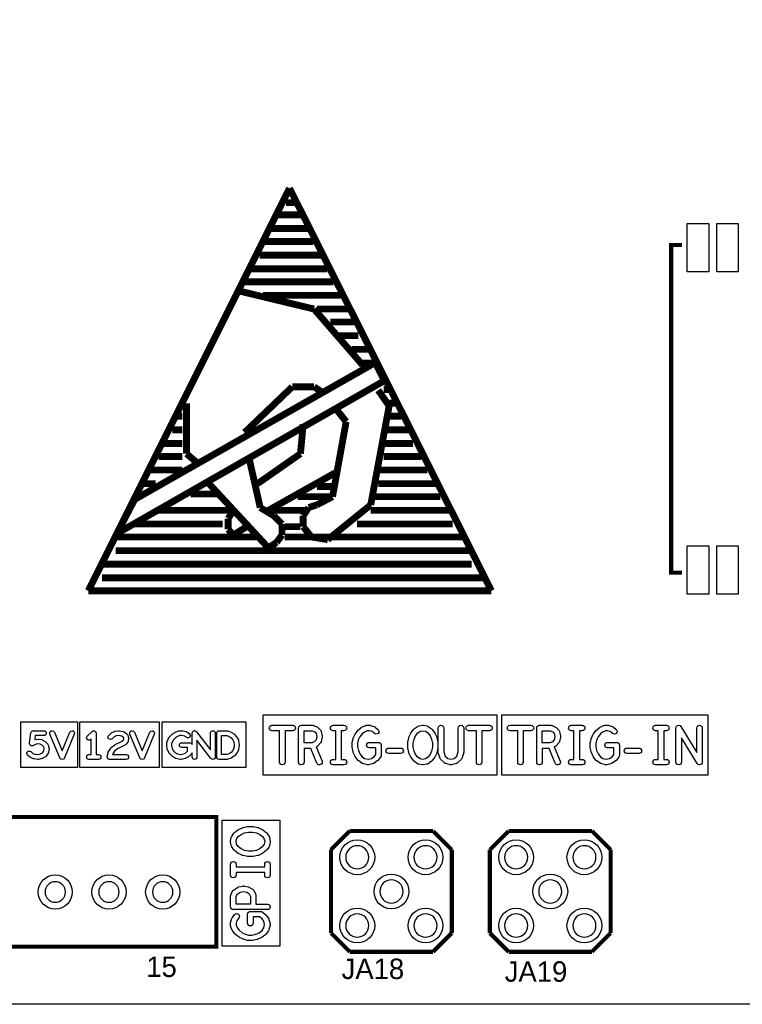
# Model space of a CAD drawing. Extents: x 0 to 260, y 0 to 180.
# Tile 4 of 28: x 44 to 71, y 0 to 37. Entities that reach past the tile are written whole.
import ezdxf

# ---------------------------------------------------------------- set-up
doc = ezdxf.new("R2010")
doc.units = 0
for name, color, linetype in [('BG_DRILLHOLE', 193, 'CONTINUOUS'), ('BG_OUTLINE', 253, 'CONTINUOUS'), ('BG_SILKSCREEN_TOP', 6, 'CONTINUOUS'), ('PG_SILKSCREEN_TOP', 254, 'CONTINUOUS'), ('PIN_TOP', 96, 'CONTINUOUS'), ('RD_SILKSCREEN_TOP', 85, 'CONTINUOUS')]:
    doc.layers.add(name, color=color, linetype=linetype)

msp = doc.modelspace()

# ---------------------------------------------------------------- linework, layer by layer
at = {"layer": 'BG_DRILLHOLE'}
for points in [[(57.41162, 5.472684, 1), (56.54802, 5.472684, 1)], [(59.95162, 5.472684, 1), (59.08802, 5.472684, 1)], [(63.326518, 5.472684, 1), (62.462918, 5.472684, 1)], [(65.866518, 5.472684, 1), (65.002918, 5.472684, 1)], [(46.11624, 4.18084, 1), (45.35424, 4.18084, 1)], [(48.11522, 4.18084, 1), (47.35322, 4.18084, 1)], [(50.11674, 4.18084, 1), (49.35474, 4.18084, 1)], [(58.68162, 4.202938, 1), (57.81802, 4.202938, 1)], [(64.596518, 4.202938, 1), (63.732918, 4.202938, 1)], [(57.41162, 2.932938, 1), (56.54802, 2.932938, 1)], [(59.95162, 2.932938, 1), (59.08802, 2.932938, 1)], [(63.326518, 2.932938, 1), (62.462918, 2.932938, 1)], [(65.866518, 2.932938, 1), (65.002918, 2.932938, 1)]]:
    msp.add_lwpolyline(points, format="xyb", close=True, dxfattribs=at)
at = {"layer": 'BG_OUTLINE'}
msp.add_lwpolyline([(0, 180.34), (254, 180.34), (254, 0), (0, 0)], close=True, dxfattribs=at)
at = {"layer": 'BG_SILKSCREEN_TOP', "const_width": 0.254}
for points in [[(46.9646, 15.3924), (54.4576, 30.3784)], [(54.4576, 30.3784), (61.976, 15.3924)], [(54.6608, 29.845), (54.3306, 29.845)], [(54.8894, 29.3878), (54.0512, 29.3878)], [(55.1688, 28.8798), (53.7718, 28.8798)], [(55.3466, 28.3972), (53.5178, 28.3972)], [(55.6514, 27.8892), (53.34, 27.8892)], [(55.8546, 27.3812), (53.0352, 27.3812)], [(56.0832, 26.8986), (52.7812, 26.8986)], [(52.6288, 26.543), (55.372, 25.8826)], [(56.3626, 26.3906), (53.467, 26.3906)], [(55.372, 25.8826), (57.1754, 23.7998)], [(56.642, 25.8826), (55.4736, 25.8826)], [(56.9468, 25.4), (55.9816, 25.4)], [(57.023, 24.892), (56.261, 24.892)], [(57.4294, 24.384), (56.769, 24.384)], [(57.5818, 23.8506), (48.6918, 18.796)], [(57.5818, 23.876), (57.1754, 23.876)], [(57.1754, 23.7998), (57.277, 23.6982)], [(57.9882, 23.2156), (57.658, 23.876)], [(48.0314, 17.526), (57.9882, 23.2156)], [(52.7812, 21.2852), (54.5592, 22.987)], [(54.5592, 22.987), (55.372, 22.987)], [(55.372, 22.987), (55.6768, 22.7838)], [(57.7596, 22.86), (58.166, 22.2758)], [(58.1914, 22.8854), (57.9628, 22.8854)], [(50.6222, 20.4978), (50.6222, 22.3774)], [(58.166, 22.2758), (57.4802, 18.5928)], [(58.42, 22.3774), (58.166, 22.3774)], [(50.4698, 21.8948), (50.292, 21.8948)], [(56.5658, 21.6916), (56.1594, 22.1996)], [(58.6232, 21.8948), (58.166, 21.8948)], [(54.9656, 21.59), (54.864, 20.4978)], [(56.0578, 18.8976), (56.5658, 21.6916)], [(50.4698, 21.3868), (50.0888, 21.3868)], [(58.8772, 21.3868), (57.9628, 21.3868)], [(50.4698, 20.8788), (49.784, 20.8788)], [(59.055, 20.8788), (57.9628, 20.8788)], [(50.9778, 20.193), (50.6222, 20.4978)], [(54.864, 20.4978), (53.2638, 19.3802)], [(49.5808, 20.3962), (50.4698, 20.3962)], [(52.959, 20.2946), (53.3654, 18.4912)], [(59.3598, 20.3962), (57.9628, 20.3962)], [(50.4698, 19.8882), (49.3014, 19.8882)], [(56.1594, 19.7866), (53.6702, 18.3896)], [(59.5884, 19.8882), (57.7596, 19.8882)], [(49.4792, 19.3802), (48.9712, 19.3802)], [(53.6702, 16.9926), (51.4604, 19.3802)], [(59.8932, 19.3802), (57.7596, 19.3802)], [(51.7652, 18.9992), (50.7746, 18.9992)], [(56.0578, 19.2786), (55.4736, 19.2786)], [(48.6918, 18.796), (48.0314, 17.526)], [(56.0578, 18.8976), (54.7624, 18.8976)], [(55.1688, 18.4912), (55.4736, 18.5928)], [(55.4736, 18.5928), (56.0578, 18.8976)], [(57.4802, 18.5928), (55.88, 17.2974)], [(60.071, 18.8976), (57.5818, 18.8976)], [(52.2732, 18.3896), (49.5808, 18.3896)], [(51.9684, 18.3896), (49.9618, 18.3896)], [(52.1716, 18.0848), (52.3748, 18.3896)], [(53.3654, 18.4912), (53.8734, 18.1864)], [(55.0672, 18.3896), (53.8734, 18.3896)], [(54.9656, 18.1864), (55.1688, 18.4912)], [(60.4774, 18.3896), (57.4802, 18.3896)], [(51.9684, 17.8816), (48.6664, 17.8816)], [(52.1716, 17.6784), (52.1716, 18.0848)], [(53.8734, 18.1864), (54.1782, 17.8816)], [(54.1782, 17.8816), (54.1782, 17.4752)], [(54.9656, 17.78), (54.9656, 18.1864)], [(60.5282, 17.8816), (56.9722, 17.8816)], [(52.3748, 17.4752), (52.1716, 17.6784)], [(52.8574, 17.78), (52.3748, 17.4752)], [(54.1782, 17.4752), (53.975, 17.1958)], [(54.864, 17.78), (54.2798, 17.78)], [(55.2704, 17.399), (54.9656, 17.78)], [(53.2638, 17.399), (47.9806, 17.399)], [(53.975, 17.1958), (53.6702, 16.9926)], [(56.4642, 17.399), (54.2798, 17.399)], [(55.88, 17.2974), (55.2704, 17.399)], [(60.96, 17.399), (55.9816, 17.399)], [(61.1378, 16.891), (47.9806, 16.891)], [(61.2394, 16.383), (47.4726, 16.383)], [(61.6458, 15.875), (47.4726, 15.875)], [(61.976, 15.3924), (46.9646, 15.3924)]]:
    msp.add_lwpolyline(points, dxfattribs=at)
at = {"layer": 'BG_SILKSCREEN_TOP'}
for points in [[(53.4797, 10.77214), (62.17412, 10.77214), (62.17412, 8.52932), (53.4797, 8.52932)], [(62.36462, 10.77214), (70.0278, 10.77214), (70.0278, 8.52932), (62.36462, 8.52932)], [(44.45, 10.5156), (46.5582, 10.5156), (46.5582, 8.8138), (44.45, 8.8138)], [(46.65218, 10.5156), (49.6062, 10.5156), (49.6062, 8.8138), (46.65218, 8.8138)], [(49.7205, 10.5156), (52.832, 10.5156), (52.832, 8.8138), (49.7205, 8.8138)], [(51.925982, 10.006076), (52.117244, 10.006076), (52.211224, 9.97077), (52.28082, 9.924542), (52.341526, 9.851644), (52.3875, 9.770872), (52.399438, 9.650476), (52.3875, 9.53008), (52.341526, 9.449308), (52.28082, 9.37641), (52.211224, 9.330182), (52.117244, 9.294876), (51.925982, 9.294876)], [(54.997858, 10.183876), (55.296816, 10.183876), (55.395876, 10.137648), (55.445914, 10.087356), (55.46979, 9.967976), (55.445914, 9.84758), (55.37581, 9.774936), (55.294022, 9.730994), (54.997858, 9.730994)], [(59.324748, 10.16762), (59.42076, 10.182606), (59.516772, 10.16762), (59.604148, 10.105136), (59.689238, 9.998964), (59.746896, 9.87298), (59.77636, 9.725152), (59.77636, 9.5758), (59.746896, 9.427972), (59.689238, 9.301988), (59.604148, 9.195816), (59.516772, 9.133332), (59.42076, 9.118346), (59.324748, 9.133332), (59.237372, 9.195816), (59.152282, 9.301988), (59.094624, 9.427972), (59.06516, 9.5758), (59.06516, 9.725152), (59.094624, 9.87298), (59.152282, 9.998964), (59.237372, 10.105136)], [(63.864998, 10.183876), (64.163956, 10.183876), (64.263016, 10.137648), (64.313054, 10.087356), (64.33693, 9.967976), (64.313054, 9.84758), (64.24295, 9.774936), (64.161162, 9.730994), (63.864998, 9.730994)], [(51.943, 6.858), (54.102, 6.858), (54.102, 2.159), (51.943, 2.159)], [(52.924964, 6.4135), (53.074316, 6.4135), (53.222144, 6.384036), (53.348128, 6.326378), (53.4543, 6.241288), (53.516784, 6.153912), (53.53177, 6.0579), (53.516784, 5.961888), (53.4543, 5.874512), (53.348128, 5.789422), (53.222144, 5.731764), (53.074316, 5.7023), (52.924964, 5.7023), (52.777136, 5.731764), (52.651152, 5.789422), (52.54498, 5.874512), (52.482496, 5.961888), (52.46751, 6.0579), (52.482496, 6.153912), (52.54498, 6.241288), (52.651152, 6.326378), (52.777136, 6.384036)], [(52.616608, 4.174236), (52.74564, 4.19989), (52.875434, 4.173982), (52.960016, 4.117594), (53.003958, 4.012438), (53.003958, 3.727958), (52.46624, 3.727958), (52.46624, 4.010152), (52.508404, 4.100068)]]:
    msp.add_lwpolyline(points, close=True, dxfattribs=at)
for points in [[(53.798978, 10.183876, -1), (53.798978, 10.387076), (54.577742, 10.387076, -1), (54.577742, 10.183876), (54.28996, 10.183876), (54.28996, 9.015476, -1), (54.08676, 9.015476), (54.08676, 10.183876)], [(54.794658, 10.285476, -0.414214), (54.896258, 10.387076), (55.319422, 10.387076, -0.110402), (55.362602, 10.377424), (55.498238, 10.313924, -0.086811), (55.52694, 10.293858), (55.611522, 10.209276, -0.148314), (55.639208, 10.157206), (55.67299, 9.987788, -0.049144), (55.675022, 9.967976, -0.049144), (55.67299, 9.948164), (55.639208, 9.778746, -0.143304), (55.612792, 9.7282), (55.511192, 9.622536, -0.078487), (55.486046, 9.603232), (55.448454, 9.583166), (55.667402, 9.054338, -0.098341), (55.675022, 9.015476, -0.414214), (55.573422, 8.913876, -0.303116), (55.479442, 8.976614), (55.251604, 9.527794), (54.997858, 9.527794), (54.997858, 9.015476, -1), (54.794658, 9.015476)], [(56.07812, 10.183876, -1), (56.07812, 10.387076), (56.48452, 10.387076, -1), (56.48452, 10.183876), (56.38292, 10.183876), (56.38292, 9.117076), (56.48452, 9.117076, -1), (56.48452, 8.913876), (56.07812, 8.913876, -1), (56.07812, 9.117076), (56.17972, 9.117076), (56.17972, 10.183876)], [(57.28462, 10.377424, -0.110402), (57.3278, 10.387076), (57.446418, 10.387076, -0.076242), (57.476898, 10.382504), (57.61228, 10.340086, -0.097985), (57.646824, 10.321036), (57.748424, 10.236454, -0.222878), (57.785, 10.158476, -0.414214), (57.6834, 10.056876, -0.176013), (57.618376, 10.080498), (57.53227, 10.152126), (57.430924, 10.183876), (57.350406, 10.183876), (57.247282, 10.135616), (57.163716, 10.065766), (57.07634, 9.9568), (57.017412, 9.827514), (56.989218, 9.72185), (56.989218, 9.596882), (57.018682, 9.449054), (57.07634, 9.32307), (57.16143, 9.216898), (57.252616, 9.151874), (57.3786, 9.120124), (57.504584, 9.151874), (57.59577, 9.216898), (57.666382, 9.305036), (57.666382, 9.548876), (57.4294, 9.548876, -1), (57.4294, 9.752076), (57.767982, 9.752076, -0.414214), (57.869582, 9.650476), (57.869582, 9.269476, -0.170862), (57.84723, 9.205976), (57.74563, 9.078976, -0.068418), (57.725564, 9.059926), (57.6072, 8.975344, -0.094527), (57.572656, 8.959342), (57.403238, 8.916924, -0.061321), (57.3786, 8.913876, -0.061321), (57.353962, 8.916924), (57.184544, 8.959342, -0.094527), (57.15, 8.975344), (57.031636, 9.059926, -0.068418), (57.01157, 9.078976), (56.90997, 9.205976, -0.061425), (56.896762, 9.227058), (56.828944, 9.37514, -0.058502), (56.821832, 9.397746), (56.78805, 9.567164, -0.049144), (56.786018, 9.586976), (56.786018, 9.735058, -0.065123), (56.78932, 9.76122), (56.823102, 9.88822, -0.041972), (56.828944, 9.904222), (56.896762, 10.052558, -0.061989), (56.90997, 10.073894), (57.01157, 10.200894, -0.050086), (57.025794, 10.215372), (57.127394, 10.299954, -0.064082), (57.149238, 10.313924)], [(59.26963, 10.364724), (59.405012, 10.385806, -0.038943), (59.42076, 10.387076, -0.038943), (59.436508, 10.385806), (59.57189, 10.364724, -0.117093), (59.615324, 10.346944), (59.733942, 10.262108, -0.068418), (59.754008, 10.243058), (59.855608, 10.116058, -0.061425), (59.868816, 10.094976), (59.936634, 9.946894, -0.058502), (59.943746, 9.924288), (59.977528, 9.75487, -0.049144), (59.97956, 9.735058), (59.97956, 9.565894, -0.049144), (59.977528, 9.546082), (59.943746, 9.376664, -0.058502), (59.936634, 9.354058), (59.868816, 9.205976, -0.061425), (59.855608, 9.184894), (59.754008, 9.057894, -0.068418), (59.733942, 9.038844), (59.615324, 8.954008, -0.117093), (59.57189, 8.936228), (59.436508, 8.915146, -0.038943), (59.42076, 8.913876, -0.038943), (59.405012, 8.915146), (59.26963, 8.936228, -0.117093), (59.226196, 8.954008), (59.107578, 9.038844, -0.068418), (59.087512, 9.057894), (58.985912, 9.184894, -0.061425), (58.972704, 9.205976), (58.904886, 9.354058, -0.058502), (58.897774, 9.376664), (58.863992, 9.546082, -0.049144), (58.86196, 9.565894), (58.86196, 9.735058, -0.049144), (58.863992, 9.75487), (58.897774, 9.924288, -0.058502), (58.904886, 9.946894), (58.972704, 10.094976, -0.061425), (58.985912, 10.116058), (59.087512, 10.243058, -0.068418), (59.107578, 10.262108), (59.226196, 10.346944, -0.117093)], [(60.738258, 9.39292), (60.738258, 10.285476, -1), (60.941458, 10.285476), (60.941458, 9.375394, -0.085586), (60.935616, 9.341358), (60.867798, 9.150858, -0.119511), (60.841636, 9.110726), (60.706254, 8.983726, -0.127867), (60.661296, 8.959342), (60.491878, 8.916924, -0.061321), (60.46724, 8.913876, -0.061321), (60.442602, 8.916924), (60.273184, 8.959342, -0.127867), (60.228226, 8.983726), (60.092844, 9.110726, -0.119511), (60.066682, 9.150858), (59.998864, 9.341358, -0.085586), (59.993022, 9.375394), (59.993022, 10.285476, -1), (60.196222, 10.285476), (60.196222, 9.39292), (60.249816, 9.242044), (60.348114, 9.150096), (60.46724, 9.120124), (60.586366, 9.150096), (60.684664, 9.242044)], [(61.124338, 10.183876, -1), (61.124338, 10.387076), (61.903102, 10.387076, -1), (61.903102, 10.183876), (61.61532, 10.183876), (61.61532, 9.015476, -1), (61.41212, 9.015476), (61.41212, 10.183876)], [(62.666118, 10.183876, -1), (62.666118, 10.387076), (63.444882, 10.387076, -1), (63.444882, 10.183876), (63.1571, 10.183876), (63.1571, 9.015476, -1), (62.9539, 9.015476), (62.9539, 10.183876)], [(63.661798, 10.285476, -0.414214), (63.763398, 10.387076), (64.186562, 10.387076, -0.110402), (64.229742, 10.377424), (64.365378, 10.313924, -0.086811), (64.39408, 10.293858), (64.478662, 10.209276, -0.148314), (64.506348, 10.157206), (64.54013, 9.987788, -0.049144), (64.542162, 9.967976, -0.049144), (64.54013, 9.948164), (64.506348, 9.778746, -0.143304), (64.479932, 9.7282), (64.378332, 9.622536, -0.078487), (64.353186, 9.603232), (64.315594, 9.583166), (64.534542, 9.054338, -0.098341), (64.542162, 9.015476, -0.414214), (64.440562, 8.913876, -0.303116), (64.346582, 8.976614), (64.118744, 9.527794), (63.864998, 9.527794), (63.864998, 9.015476, -1), (63.661798, 9.015476)], [(64.94526, 10.183876, -1), (64.94526, 10.387076), (65.35166, 10.387076, -1), (65.35166, 10.183876), (65.25006, 10.183876), (65.25006, 9.117076), (65.35166, 9.117076, -1), (65.35166, 8.913876), (64.94526, 8.913876, -1), (64.94526, 9.117076), (65.04686, 9.117076), (65.04686, 10.183876)], [(66.15176, 10.377424, -0.110402), (66.19494, 10.387076), (66.313558, 10.387076, -0.076242), (66.344038, 10.382504), (66.47942, 10.340086, -0.097985), (66.513964, 10.321036), (66.615564, 10.236454, -0.222878), (66.65214, 10.158476, -0.414214), (66.55054, 10.056876, -0.176013), (66.485516, 10.080498), (66.39941, 10.152126), (66.298064, 10.183876), (66.217546, 10.183876), (66.114422, 10.135616), (66.030856, 10.065766), (65.94348, 9.9568), (65.884552, 9.827514), (65.856358, 9.72185), (65.856358, 9.596882), (65.885822, 9.449054), (65.94348, 9.32307), (66.02857, 9.216898), (66.119756, 9.151874), (66.24574, 9.120124), (66.371724, 9.151874), (66.46291, 9.216898), (66.533522, 9.305036), (66.533522, 9.548876), (66.29654, 9.548876, -1), (66.29654, 9.752076), (66.635122, 9.752076, -0.414214), (66.736722, 9.650476), (66.736722, 9.269476, -0.170862), (66.71437, 9.205976), (66.61277, 9.078976, -0.068418), (66.592704, 9.059926), (66.47434, 8.975344, -0.094527), (66.439796, 8.959342), (66.270378, 8.916924, -0.061321), (66.24574, 8.913876, -0.061321), (66.221102, 8.916924), (66.051684, 8.959342, -0.094527), (66.01714, 8.975344), (65.898776, 9.059926, -0.068418), (65.87871, 9.078976), (65.77711, 9.205976, -0.061425), (65.763902, 9.227058), (65.696084, 9.37514, -0.058502), (65.688972, 9.397746), (65.65519, 9.567164, -0.049144), (65.653158, 9.586976), (65.653158, 9.735058, -0.065123), (65.65646, 9.76122), (65.690242, 9.88822, -0.041972), (65.696084, 9.904222), (65.763902, 10.052558, -0.061989), (65.77711, 10.073894), (65.87871, 10.200894, -0.050086), (65.892934, 10.215372), (65.994534, 10.299954, -0.064082), (66.016378, 10.313924)], [(68.0847, 10.183876, -1), (68.0847, 10.387076), (68.4911, 10.387076, -1), (68.4911, 10.183876), (68.3895, 10.183876), (68.3895, 9.117076), (68.4911, 9.117076, -1), (68.4911, 8.913876), (68.0847, 8.913876, -1), (68.0847, 9.117076), (68.1863, 9.117076), (68.1863, 10.183876)], [(69.622162, 9.375648), (69.622162, 10.285476, -1), (69.825362, 10.285476), (69.825362, 9.015476, -0.414214), (69.723762, 8.913876, -0.260983), (69.637148, 8.96239), (69.046598, 9.925304), (69.046598, 9.015476, -1), (68.843398, 9.015476), (68.843398, 10.285476, -0.414214), (68.944998, 10.387076, -0.260983), (69.031612, 10.338562)], [(44.82338, 10.105136, -0.380811), (44.911772, 10.183876), (45.311822, 10.183876, -1), (45.311822, 10.006076), (44.99102, 10.006076), (44.973494, 9.853676, -0.042686), (44.988226, 9.857232), (45.091858, 9.871964, -0.035088), (45.104304, 9.872726, -0.035088), (45.11675, 9.871964), (45.220636, 9.857232, -0.095212), (45.252386, 9.84631), (45.356018, 9.786874, -0.065986), (45.37456, 9.77265), (45.448728, 9.698736, -0.137169), (45.47235, 9.65708), (45.501814, 9.538462, -0.060627), (45.504354, 9.517126, -0.030834), (45.503592, 9.506204), (45.48886, 9.387586, -0.125138), (45.473112, 9.346692), (45.398944, 9.24306, -0.10788), (45.37075, 9.21766), (45.267118, 9.158478, -0.075461), (45.242226, 9.148826), (45.108876, 9.119108, -0.054723), (45.089572, 9.117076, -0.027198), (45.07992, 9.117584), (44.94657, 9.132316, -0.074182), (44.92117, 9.13892), (44.817538, 9.18337, -0.07251), (44.795694, 9.196832), (44.706794, 9.271, -0.222596), (44.67479, 9.339326, -0.414214), (44.76369, 9.428226, -0.175251), (44.820586, 9.407652), (44.89958, 9.341866), (44.979082, 9.307576), (45.084746, 9.295892), (45.19041, 9.319514), (45.265594, 9.36244), (45.315378, 9.431782), (45.325284, 9.511792), (45.305726, 9.590278), (45.257466, 9.638284), (45.178726, 9.683496), (45.104304, 9.69391), (45.025564, 9.682734), (44.90339, 9.628378, -0.104481), (44.867322, 9.620758, -0.414214), (44.778422, 9.709658, -0.028619), (44.77893, 9.719818)], [(45.991272, 9.437116), (46.279562, 10.129266, -0.302386), (46.361604, 10.183876, -0.414214), (46.450504, 10.094976, -0.09902), (46.443646, 10.060686), (46.073314, 9.171686, -0.302386), (45.991272, 9.117076, -0.302386), (45.90923, 9.171686), (45.538898, 10.060686, -0.09902), (45.53204, 10.094976, -0.414214), (45.62094, 10.183876, -0.302386), (45.702982, 10.129266)], [(46.92523, 9.979914), (47.10303, 10.157714, -0.198914), (47.165768, 10.183876, -0.414214), (47.254668, 10.094976), (47.254668, 9.294876), (47.343568, 9.294876, -1), (47.343568, 9.117076), (46.987968, 9.117076, -1), (46.987968, 9.294876), (47.076868, 9.294876), (47.076868, 9.880346), (47.050706, 9.854438, -0.198914), (46.987968, 9.828276, -0.414214), (46.899068, 9.917176, -0.198914)], [(47.967646, 10.168382), (48.086264, 10.183114, -0.030834), (48.097186, 10.183876, -0.04967), (48.114712, 10.182098), (48.262794, 10.15238, -0.105478), (48.29683, 10.137648), (48.400462, 10.063734, -0.158614), (48.433228, 10.019538), (48.462946, 9.930638, -0.080555), (48.467518, 9.902444, -0.040959), (48.466248, 9.887966), (48.451516, 9.799066, -0.128769), (48.433228, 9.757918), (48.373792, 9.68375, -0.107872), (48.344328, 9.659874), (48.056038, 9.515856), (47.942754, 9.427464), (47.869602, 9.305798), (47.867316, 9.294876), (48.378618, 9.294876, -1), (48.378618, 9.117076), (47.756318, 9.117076, -0.414214), (47.667418, 9.205976, -0.054723), (47.66945, 9.22528), (47.699168, 9.35863, -0.080613), (47.709836, 9.385046), (47.798736, 9.533128, -0.092394), (47.820326, 9.557512), (47.953676, 9.661398, -0.049259), (47.968408, 9.670796), (48.2473, 9.810242), (48.280066, 9.850882), (48.287178, 9.895078), (48.273716, 9.935718), (48.2092, 9.981946), (48.093884, 10.00506), (48.001936, 9.99363), (47.925736, 9.960864), (47.848774, 9.884156, -0.198914), (47.786036, 9.857994, -0.414214), (47.697136, 9.946894, -0.198914), (47.723298, 10.009632), (47.812198, 10.098532, -0.09542), (47.839884, 10.117582), (47.943516, 10.162032, -0.070518)], [(48.969168, 9.437116), (49.257458, 10.129266, -0.302386), (49.3395, 10.183876, -0.414214), (49.4284, 10.094976, -0.09902), (49.421542, 10.060686), (49.05121, 9.171686, -0.302386), (48.969168, 9.117076, -0.302386), (48.887126, 9.171686), (48.516794, 10.060686, -0.09902), (48.509936, 10.094976, -0.414214), (48.598836, 10.183876, -0.302386), (48.680878, 10.129266)], [(51.513232, 9.468104), (51.513232, 10.094976, -1), (51.691032, 10.094976), (51.691032, 9.205976, -0.414214), (51.602132, 9.117076, -0.233023), (51.53152, 9.151874), (51.009296, 9.832848), (51.009296, 9.205976, -1), (50.831496, 9.205976), (50.831496, 9.36371, -0.140302), (50.80762, 9.321038), (50.71872, 9.232138, -0.067108), (50.699924, 9.21766), (50.596038, 9.158478, -0.07987), (50.569622, 9.148572), (50.42154, 9.118854, -0.04967), (50.404014, 9.117076, -0.04967), (50.386488, 9.118854), (50.238406, 9.148572, -0.07987), (50.21199, 9.158478), (50.108104, 9.21766, -0.067108), (50.089308, 9.232138), (50.000408, 9.321038, -0.066491), (49.98593, 9.33958), (49.926748, 9.443212, -0.068852), (49.917604, 9.465818), (49.887886, 9.584436, -0.061323), (49.885346, 9.606026), (49.885346, 9.709658, -0.080555), (49.889918, 9.737852), (49.919636, 9.826752, -0.048715), (49.926748, 9.8425), (49.98593, 9.946386, -0.067108), (50.000408, 9.965182), (50.089308, 10.054082, -0.049391), (50.10277, 10.065258), (50.19167, 10.12444, -0.057374), (50.209704, 10.133838), (50.328322, 10.178288, -0.089934), (50.359564, 10.183876), (50.463196, 10.183876, -0.061323), (50.484786, 10.181336), (50.603404, 10.151618, -0.08597), (50.63109, 10.139172), (50.71999, 10.07999, -0.251136), (50.759614, 10.006076, -0.414214), (50.670714, 9.917176, -0.148069), (50.621438, 9.932162), (50.545238, 9.982708), (50.452274, 10.006076), (50.375566, 10.006076), (50.281586, 9.97077), (50.208688, 9.922256), (50.13452, 9.848088), (50.085498, 9.762236), (50.063146, 9.69518), (50.063146, 9.616948), (50.087276, 9.520936), (50.13452, 9.438132), (50.206402, 9.36625), (50.287428, 9.320022), (50.404014, 9.296654), (50.5206, 9.320022), (50.601626, 9.36625), (50.655982, 9.420606), (50.655982, 9.561576), (50.448464, 9.561576, -1), (50.448464, 9.739376), (50.744882, 9.739376, -0.34897), (50.831496, 9.670542), (50.831496, 10.094976, -0.414214), (50.920396, 10.183876, -0.233023), (50.991008, 10.149078)], [(51.748182, 10.094976, -0.414214), (51.837082, 10.183876), (52.133246, 10.183876, -0.089934), (52.164488, 10.178288), (52.283106, 10.133838, -0.057374), (52.30114, 10.12444), (52.39004, 10.065258, -0.072224), (52.40909, 10.04824), (52.483258, 9.95934, -0.04428), (52.492148, 9.946386), (52.55133, 9.8425, -0.10464), (52.562506, 9.807448), (52.577238, 9.659366, -0.025066), (52.577746, 9.650476, -0.025066), (52.577238, 9.641586), (52.562506, 9.493504, -0.10464), (52.55133, 9.458452), (52.492148, 9.354566, -0.04428), (52.483258, 9.341612), (52.40909, 9.252712, -0.072224), (52.39004, 9.235694), (52.30114, 9.176512, -0.057374), (52.283106, 9.167114), (52.164488, 9.122664, -0.089934), (52.133246, 9.117076), (51.837082, 9.117076, -0.414214), (51.748182, 9.205976)], [(58.154062, 9.337294, -1), (58.154062, 9.540494), (58.594498, 9.540494, -1), (58.594498, 9.337294)], [(67.021202, 9.337294, -1), (67.021202, 9.540494), (67.461638, 9.540494, -1), (67.461638, 9.337294)], [(52.895246, 6.614668, -0.049144), (52.915058, 6.6167), (53.084222, 6.6167, -0.049144), (53.104034, 6.614668), (53.273452, 6.580886, -0.058502), (53.296058, 6.573774), (53.44414, 6.505956, -0.061431), (53.465222, 6.492748), (53.592222, 6.391148, -0.068418), (53.611272, 6.371082), (53.696108, 6.252464, -0.117093), (53.713888, 6.20903), (53.73497, 6.073648, -0.038943), (53.73624, 6.0579, -0.038943), (53.73497, 6.042152), (53.713888, 5.90677, -0.117093), (53.696108, 5.863336), (53.611272, 5.744718, -0.068418), (53.592222, 5.724652), (53.465222, 5.623052, -0.061431), (53.44414, 5.609844), (53.296058, 5.542026, -0.058502), (53.273452, 5.534914), (53.104034, 5.501132, -0.049144), (53.084222, 5.4991), (52.915058, 5.4991, -0.049144), (52.895246, 5.501132), (52.725828, 5.534914, -0.058502), (52.703222, 5.542026), (52.55514, 5.609844, -0.061431), (52.534058, 5.623052), (52.407058, 5.724652, -0.068418), (52.388008, 5.744718), (52.303172, 5.863336, -0.117093), (52.285392, 5.90677), (52.26431, 6.042152, -0.038943), (52.26304, 6.0579, -0.038943), (52.26431, 6.073648), (52.285392, 6.20903, -0.117093), (52.303172, 6.252464), (52.388008, 6.371082, -0.068418), (52.407058, 6.391148), (52.534058, 6.492748, -0.061431), (52.55514, 6.505956), (52.703222, 6.573774, -0.058502), (52.725828, 6.580886)], [(53.53304, 5.11302), (53.53304, 5.21462, -1), (53.73624, 5.21462), (53.73624, 4.80822, -1), (53.53304, 4.80822), (53.53304, 4.90982), (52.46624, 4.90982), (52.46624, 4.80822, -1), (52.26304, 4.80822), (52.26304, 5.21462, -1), (52.46624, 5.21462), (52.46624, 5.11302)], [(52.55641, 4.369308), (52.725828, 4.40309, -0.049144), (52.74564, 4.405122, -0.049144), (52.765452, 4.40309), (52.93487, 4.369308, -0.098207), (52.971446, 4.354322), (53.098446, 4.26974, -0.147925), (53.135784, 4.224274), (53.199284, 4.071874, -0.099165), (53.207158, 4.032758), (53.207158, 3.727958), (53.63464, 3.727958, -1), (53.63464, 3.524758), (52.36464, 3.524758, -0.414214), (52.26304, 3.626358), (52.26304, 4.032758, -0.110402), (52.272692, 4.075938), (52.336192, 4.21132, -0.133598), (52.370736, 4.25196), (52.518818, 4.35356, -0.101348)], [(52.89804, 3.358642, -0.414214), (52.99964, 3.460242), (53.38064, 3.460242, -0.170862), (53.44414, 3.43789), (53.57114, 3.33629, -0.068418), (53.59019, 3.316224), (53.674772, 3.19786, -0.094527), (53.690774, 3.163316), (53.733192, 2.993898, -0.061321), (53.73624, 2.96926, -0.061321), (53.733192, 2.944622), (53.690774, 2.775204, -0.094527), (53.674772, 2.74066), (53.59019, 2.622296, -0.068418), (53.57114, 2.60223), (53.44414, 2.50063, -0.061431), (53.423058, 2.487422), (53.274976, 2.419604, -0.058502), (53.25237, 2.412492), (53.082952, 2.37871, -0.049144), (53.06314, 2.376678), (52.915058, 2.376678, -0.065123), (52.888896, 2.37998), (52.761896, 2.413762, -0.041963), (52.745894, 2.419604), (52.597558, 2.487422, -0.061989), (52.576222, 2.50063), (52.449222, 2.60223, -0.050086), (52.434744, 2.616454), (52.350162, 2.718054, -0.064082), (52.336192, 2.739898), (52.272692, 2.87528, -0.110402), (52.26304, 2.91846), (52.26304, 3.037078, -0.076242), (52.267612, 3.067558), (52.31003, 3.20294, -0.097985), (52.32908, 3.237484), (52.413662, 3.339084, -0.222878), (52.49164, 3.37566, -0.414214), (52.59324, 3.27406, -0.176013), (52.569618, 3.209036), (52.49799, 3.12293), (52.46624, 3.021584), (52.46624, 2.941066), (52.5145, 2.837942), (52.58435, 2.754376), (52.693316, 2.667), (52.822602, 2.608072), (52.928266, 2.579878), (53.053234, 2.579878), (53.201062, 2.609342), (53.327046, 2.667), (53.433218, 2.75209), (53.498242, 2.843276), (53.529992, 2.96926), (53.498242, 3.095244), (53.433218, 3.18643), (53.34508, 3.257042), (53.10124, 3.257042), (53.10124, 3.02006, -1), (52.89804, 3.02006)]]:
    msp.add_lwpolyline(points, format="xyb", close=True, dxfattribs=at)
at = {"layer": 'PG_SILKSCREEN_TOP', "const_width": 0.1524}
for points in [[(69.064378, 28.26893), (68.664328, 28.26893), (68.664328, 16.068802), (69.064378, 16.068802)], [(19.7358, 2.14884), (51.73472, 2.14884), (51.73472, 6.97484), (19.7358, 6.97484), (19.7358, 2.14884)], [(55.999634, 5.752846), (56.699658, 6.45287)], [(56.699658, 6.45287), (59.799728, 6.45287)], [(59.799728, 6.45287), (60.499752, 5.752846)], [(61.914532, 5.752846), (62.614556, 6.45287)], [(62.614556, 6.45287), (65.714626, 6.45287)], [(65.714626, 6.45287), (66.41465, 5.752846)], [(55.999634, 2.652776), (55.999634, 5.752846)], [(60.499752, 5.752846), (60.499752, 2.652776)], [(61.914532, 2.652776), (61.914532, 5.752846)], [(66.41465, 5.752846), (66.41465, 2.652776)], [(56.699658, 1.952752), (55.999634, 2.652776)], [(60.499752, 2.652776), (59.799728, 1.952752)], [(62.614556, 1.952752), (61.914532, 2.652776)], [(66.41465, 2.652776), (65.714626, 1.952752)], [(59.799728, 1.952752), (56.699658, 1.952752)], [(65.714626, 1.952752), (62.614556, 1.952752)]]:
    msp.add_lwpolyline(points, dxfattribs=at)
at = {"layer": 'PIN_TOP'}
for points in [[(70.06463, 27.268805), (69.26453, 27.268805), (69.26453, 29.068903), (70.06463, 29.068903)], [(71.16445, 27.268805), (70.36435, 27.268805), (70.36435, 29.068903), (71.16445, 29.068903)], [(70.064376, 15.268829), (69.264276, 15.268829), (69.264276, 17.068927), (70.064376, 17.068927)], [(71.16445, 15.268829), (70.36435, 15.268829), (70.36435, 17.068927), (71.16445, 17.068927)]]:
    msp.add_lwpolyline(points, close=True, dxfattribs=at)
for centre, radius in [((56.97982, 5.472684), 0.6477), ((59.51982, 5.472684), 0.6477), ((62.894718, 5.472684), 0.6477), ((65.434718, 5.472684), 0.6477), ((45.73524, 4.18084), 0.635), ((47.73422, 4.18084), 0.635), ((49.73574, 4.18084), 0.635), ((58.24982, 4.202938), 0.6477), ((64.164718, 4.202938), 0.6477), ((56.97982, 2.932938), 0.6477), ((59.51982, 2.932938), 0.6477), ((62.894718, 2.932938), 0.6477), ((65.434718, 2.932938), 0.6477)]:
    msp.add_circle(centre, radius, dxfattribs=at)

# ---------------------------------------------------------------- texts
at = {"layer": 'PG_SILKSCREEN_TOP', "width": 1.003333}
msp.add_text('15', height=0.762, dxfattribs=at).set_placement((49.1236, 1.016))
at = {"layer": 'RD_SILKSCREEN_TOP', "width": 1.003333}
for s, p in [('JA18', (56.395366, 0.9398)), ('JA19', (62.468506, 0.8382))]:
    msp.add_text(s, height=0.762, dxfattribs=at).set_placement(p)

doc.saveas('drawing.dxf')
